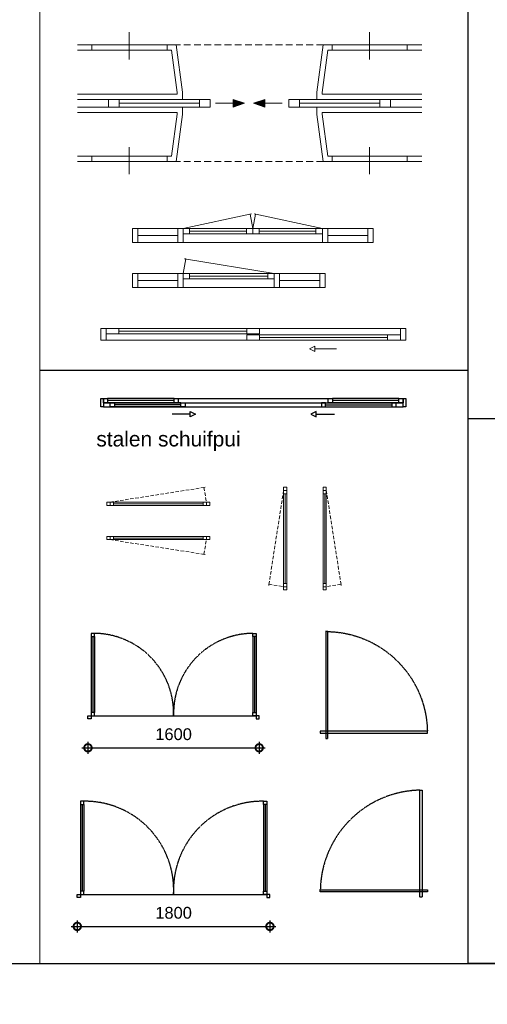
# Model space of a CAD drawing. Header units: millimetres. Extents: x 0 to 10560344, y -63228 to 177747.
# Tile 95 of 125: x 112977 to 117346, y -303 to 8902. Entities that reach past the tile are written whole.
import ezdxf

# ---------------------------------------------------------------- set-up
doc = ezdxf.new("R2010")
doc.units = ezdxf.units.MM
doc.linetypes.add('HIDDEN', pattern=[9.525, 6.35, -3.175])
for name, color, linetype in [('00-aanzicht algemeen', 11, 'Continuous'), ('00-arcering', 11, 'Continuous'), ('00-stippel groot', 11, 'HIDDEN'), ('31-kozijnen', 7, 'Continuous')]:
    doc.layers.add(name, color=color, linetype=linetype)
doc.layers.add('00-hulplijnen', color=2, linetype='Continuous', plot=False)
doc.layers.add('Z00-kader', color=2, linetype='Continuous', plot=False)
for name, color, linetype, lineweight in [('008', 8, 'Continuous', 9), ('013', 220, 'Continuous', 13), ('018', 1, 'Continuous', 18)]:
    doc.layers.add(name, color=color, linetype=linetype, lineweight=lineweight)
doc.styles.add('01_50', font='swiss.ttf', dxfattribs={"height": 110})
doc.styles.add('02_50', font='swiss.ttf', dxfattribs={"height": 140})
doc.dimstyles.new('2_50', dxfattribs={"dimscale": 700, "dimtxt": 100, "dimasz": 0.2, "dimexe": 0.08, "dimexo": 0.08, "dimgap": 0.1, "dimtad": 1, "dimtoh": 1, "dimdec": 0, "dimzin": 0, "dimdsep": 46, "dimtxsty": '01_50', "dimblk": 'DOTSMALL', "dimcen": 0.05, "dimdle": 0.08, "dimclrd": 256, "dimclre": 256, "dimclrt": 256, "dimadec": 0, "dimazin": 0, "dimtfac": 1, "dimtdec": 0, "dimtix": 1, "dimtmove": 2, "dimatfit": 0, "dimldrblk": 'DOTSMALL', "dimfxl": 0.08, "dimfxlon": 1, "dimtolj": 1, "dimtzin": 0, "dimlwe": -1, "dimarcsym": 0})

# ---------------------------------------------------------------- blocks, each defined once
blk = doc.blocks.new('stalen schuifpui')
at = {"layer": '00-aanzicht algemeen'}
for p, q in [((725, 15), (2125, 15)), ((25, -25), (2825, -25)), ((25, -65), (2825, -65))]:
    blk.add_line(p, q, dxfattribs=at)
for points in [[(685, 15), (65, 15)], [(2785, 15), (2165, 15)], [(685, -25), (65, -25)], [(748.7, -25), (128.7, -25)], [(748.7, -65), (128.7, -65)], [(2101.3, -25), (2721.3, -25)], [(2101.3, -65), (2721.3, -65)], [(2785, -25), (2165, -25)], [(2165, -25), (2785, -25)]]:
    blk.add_lwpolyline(points, dxfattribs=at)
at = {"layer": '00-arcering'}
for points in [[(836.7, -131.5), (666.9, -131.5)], [(2013.3, -131.5), (2183.1, -131.5)]]:
    blk.add_lwpolyline(points, dxfattribs=at)
for points in [[(886.7, -131.5), (836.7, -156.5), (836.7, -106.5)], [(1963.3, -131.5), (2013.3, -156.5), (2013.3, -106.5)]]:
    blk.add_lwpolyline(points, close=True, dxfattribs=at)
at = {"layer": '31-kozijnen'}
for points in [[(0, -65), (0, 15), (25, 15), (25, -65)], [(25, -25), (25, 15), (65, 15), (65, -25)], [(685, -25), (685, 15), (725, 15), (725, -25)], [(2125, -25), (2125, 15), (2165, 15), (2165, -25)], [(2785, -25), (2785, 15), (2825, 15), (2825, -25)], [(2825, -65), (2825, 15), (2850, 15), (2850, -65)], [(88.7, -65), (88.7, -25), (128.7, -25), (128.7, -65)], [(748.7, -65), (748.7, -25), (788.7, -25), (788.7, -65)], [(2101.3, -65), (2101.3, -25), (2061.3, -25), (2061.3, -65)], [(2761.3, -65), (2761.3, -25), (2721.3, -25), (2721.3, -65)]]:
    blk.add_lwpolyline(points, close=True, dxfattribs=at)
for points in [[(685, -5), (65, -5)], [(748.7, -45), (128.7, -45)], [(2101.3, -45), (2721.3, -45)], [(2785, -5), (2165, -5)]]:
    blk.add_lwpolyline(points, dxfattribs=at)
blk = doc.blocks.new('taatsdeur')
at = {"layer": '00-stippel groot', "ltscale": 0.5}
blk.add_lwpolyline([(-50, 940), (-50, -60), (-70, -60), (-70, 940), (-49.9, 940)], dxfattribs=at)
blk.add_arc((-50, -10), 950.2, 91.20605, 178.79395, dxfattribs=at)
at = {"layer": '31-kozijnen'}
blk.add_lwpolyline([(-1000, 10), (0, 10), (0, -10), (-1000, -10), (-1000, 10.1)], dxfattribs=at)
blk = doc.blocks.new('_DotSmall')
at = {"color": 0, "linetype": 'ByBlock', "const_width": 0.5}
blk.add_lwpolyline([(-0.0625, 0, 1), (0.0625, 0, 1)], format="xyb", close=True, dxfattribs=at)
blk = doc.blocks.new('*D267')
at = {"layer": '00-hulplijnen', "transparency": 16777216}
for p, q in [((113514.7, 481.5), (113514.7, 369.5)), ((115314.7, 481.5), (115314.7, 369.5))]:
    blk.add_line(p, q, dxfattribs=at)
at = {"layer": '00-hulplijnen', "linetype": 'Continuous', "lineweight": -2, "transparency": 16777216}
blk.add_line((113458.7, 425.5), (115370.7, 425.5), dxfattribs=at)
at = {"layer": 'Defpoints', "color": 0, "linetype": 'Continuous', "transparency": 16777216}
for p in [(113514.7, 695.3), (115314.7, 695.3), (115314.7, 425.5)]:
    blk.add_point(p, dxfattribs=at)
at = {"layer": '00-hulplijnen', "linetype": 'Continuous', "lineweight": -2, "transparency": 16777216, "xscale": 140, "yscale": 140, "zscale": 140, "rotation": 180}
blk.add_blockref('_DotSmall', (113514.7, 425.5), dxfattribs=at)
at = {"layer": '00-hulplijnen', "linetype": 'Continuous', "lineweight": -2, "transparency": 16777216, "xscale": 140, "yscale": 140, "zscale": 140}
blk.add_blockref('_DotSmall', (115314.7, 425.5), dxfattribs=at)
at = {"layer": '00-hulplijnen', "linetype": 'Continuous', "transparency": 16777216, "insert": (114414.7, 552), "char_height": 110, "attachment_point": 5, "style": '01_50'}
blk.add_mtext('\\A1;1800', dxfattribs=at)
blk = doc.blocks.new('*D268')
at = {"layer": '00-hulplijnen', "transparency": 16777216}
for p, q in [((113614.7, 2151.2), (113614.7, 2039.2)), ((115214.7, 2151.2), (115214.7, 2039.2))]:
    blk.add_line(p, q, dxfattribs=at)
at = {"layer": '00-hulplijnen', "linetype": 'Continuous', "lineweight": -2, "transparency": 16777216}
blk.add_line((113558.7, 2095.2), (115270.7, 2095.2), dxfattribs=at)
at = {"layer": 'Defpoints', "color": 0, "linetype": 'Continuous', "transparency": 16777216}
for p in [(113614.7, 2365.1), (115214.7, 2365.1), (115214.7, 2095.2)]:
    blk.add_point(p, dxfattribs=at)
at = {"layer": '00-hulplijnen', "linetype": 'Continuous', "lineweight": -2, "transparency": 16777216, "xscale": 140, "yscale": 140, "zscale": 140, "rotation": 180}
blk.add_blockref('_DotSmall', (113614.7, 2095.2), dxfattribs=at)
at = {"layer": '00-hulplijnen', "linetype": 'Continuous', "lineweight": -2, "transparency": 16777216, "xscale": 140, "yscale": 140, "zscale": 140}
blk.add_blockref('_DotSmall', (115214.7, 2095.2), dxfattribs=at)
at = {"layer": '00-hulplijnen', "linetype": 'Continuous', "transparency": 16777216, "insert": (114414.7, 2221.7), "char_height": 110, "attachment_point": 5, "style": '01_50'}
blk.add_mtext('\\A1;1600', dxfattribs=at)
blk = doc.blocks.new('stalen deur - dubbel 1800')
at = {"layer": '00-aanzicht algemeen'}
for p, q in [((-1770, 870), (-1770, 60)), ((-1740, 870), (-1740, 60)), ((-1740, 870), (-1740, 60)), ((-60, 870), (-60, 60)), ((-60, 870), (-60, 60)), ((-30, 870), (-30, 60))]:
    blk.add_line(p, q, dxfattribs=at)
at = {"layer": '00-stippel groot', "ltscale": 0.5}
blk.add_lwpolyline([(-1770, 30), (-30, 30)], dxfattribs=at)
for centre, start, end in [((-1727.6, 71.4), 357.13343, 90.85643), ((-72.4, 71.4), 89.14357, 182.86657)]:
    blk.add_arc(centre, 828.7, start, end, dxfattribs=at)
at = {"layer": '31-kozijnen'}
for p, q in [((-1755, 870), (-1755, 60)), ((-45, 870), (-45, 60))]:
    blk.add_line(p, q, dxfattribs=at)
for points in [[(-1770, 900), (-1770, 870), (-1740, 870), (-1740, 900)], [(-30, 900), (-30, 870), (-60, 870), (-60, 900)], [(-1770, 30), (-1770, 0), (-1800, 0), (-1800, 30)], [(-1770, 60), (-1770, 30), (-1740, 30), (-1740, 60)], [(-30, 60), (-30, 30), (-60, 30), (-60, 60)], [(-30, 30), (-30, 0), (0, 0), (0, 30)]]:
    blk.add_lwpolyline(points, close=True, dxfattribs=at)
blk = doc.blocks.new('stalen deur - dubbel 1600')
at = {"layer": '00-aanzicht algemeen'}
for p, q in [((-1570, 770), (-1570, 60)), ((-1540, 770), (-1540, 60)), ((-1540, 770), (-1540, 60)), ((-60, 770), (-60, 60)), ((-60, 770), (-60, 60)), ((-30, 770), (-30, 60))]:
    blk.add_line(p, q, dxfattribs=at)
at = {"layer": '00-stippel groot', "ltscale": 0.5}
blk.add_lwpolyline([(-1570, 30), (-30, 30)], dxfattribs=at)
for centre, start, end in [((-1546.6, 53.1), 358.2278, 89.49589), ((-53.4, 53.1), 90.50411, 181.7722)]:
    blk.add_arc(centre, 746.9, start, end, dxfattribs=at)
at = {"layer": '31-kozijnen'}
for p, q in [((-1555, 770), (-1555, 60)), ((-45, 770), (-45, 60))]:
    blk.add_line(p, q, dxfattribs=at)
for points in [[(-1570, 800), (-1570, 770), (-1540, 770), (-1540, 800)], [(-30, 800), (-30, 770), (-60, 770), (-60, 800)], [(-1570, 30), (-1570, 0), (-1600, 0), (-1600, 30)], [(-1570, 60), (-1570, 30), (-1540, 30), (-1540, 60)], [(-30, 60), (-30, 30), (-60, 30), (-60, 60)], [(-30, 30), (-30, 0), (0, 0), (0, 30)]]:
    blk.add_lwpolyline(points, close=True, dxfattribs=at)

msp = doc.modelspace()

# ---------------------------------------------------------------- hatches: boundary and pattern name
at = {"layer": '013'}
for points in [[(115077, 8120.5), (114972, 8085.5), (114972, 8120.5), (114972, 8155.5)], [(115160.7, 8120.5), (115265.7, 8085.5), (115265.7, 8120.5), (115265.7, 8155.5)]]:
    msp.add_hatch(color=256, dxfattribs=at).paths.add_polyline_path(points)

# ---------------------------------------------------------------- linework, layer by layer
at = {"layer": '00-hulplijnen'}
msp.add_lwpolyline([(102467.1, 78.1), (124435.7, 78.1), (124435.7, -5532.8), (102467.1, -5532.8)], close=True, dxfattribs=at)
at = {"layer": '008'}
for p, q in [((115094.6, 6923.8), (114564.6, 6923.8)), ((115214.6, 6923.8), (115744.6, 6923.8)), ((114564.6, 6503.2), (115294.6, 6503.2)), ((113903.8, 5990.3), (115098.8, 5990.3)), ((115218.8, 5930.3), (116413.8, 5930.3)), ((115457.6, 3630.7), (115457.6, 4470.7)), ((115826.5, 3630.7), (115826.5, 4470.7)), ((114691.9, 4376.7), (113851.9, 4376.7)), ((114691.9, 4056), (113851.9, 4056))]:
    msp.add_line(p, q, dxfattribs=at)
for points in [[(114001, 8530.4), (114001, 8784.4)], [(116246.1, 8530.4), (116246.1, 8784.4)], [(113907.5, 8120.5), (114657.5, 8120.5)], [(116342.5, 8120.5), (115592.5, 8120.5)], [(114001, 7710.6), (114001, 7456.5)], [(116246.1, 7710.6), (116246.1, 7456.5)], [(114504.6, 6948.8), (115142.5, 7087.7), (115130.6, 7085.1), (115154.6, 6948.8)], [(115154.6, 6948.8), (115178.7, 7085.1), (115166.8, 7087.7), (115804.6, 6948.8)], [(114454.6, 6883.8), (114079.6, 6883.8)], [(116229.6, 6883.8), (115854.6, 6883.8)], [(115354.6, 6528.2), (114516.8, 6667.2), (114528.8, 6665.2), (114504.6, 6528.2)], [(114454.6, 6463.2), (114079.6, 6463.2)], [(115779.6, 6463.2), (115404.6, 6463.2)], [(116533.8, 6015.3), (113783.8, 6015.3)], [(116533.8, 5905.3), (113783.8, 5905.3)]]:
    msp.add_lwpolyline(points, dxfattribs=at)
at = {"layer": '008', "linetype": 'HIDDEN', "ltscale": 10}
for points in [[(115812.5, 8665.5), (114437.5, 8665.5)], [(115812.5, 7575.5), (114437.5, 7575.5)]]:
    msp.add_lwpolyline(points, dxfattribs=at)
at = {"layer": '008', "linetype": 'HIDDEN', "ltscale": 5}
for points in [[(113821.9, 4391.7), (114709.8, 4530.7), (114697.8, 4528.7), (114721.9, 4391.7)], [(115442.6, 4500.7), (115303.7, 3612.8), (115305.7, 3624.8), (115442.6, 3600.7)], [(115841.5, 4500.7), (115980.4, 3612.8), (115978.4, 3624.8), (115841.5, 3600.7)], [(113821.9, 4041), (114709.8, 3902.1), (114697.8, 3904), (114721.9, 4041)]]:
    msp.add_lwpolyline(points, dxfattribs=at)
at = {"layer": '013'}
for p, q in [((115094.6, 6948.8), (114564.6, 6948.8)), ((115214.6, 6948.8), (115744.6, 6948.8)), ((114504.6, 6818.8), (115804.6, 6818.8)), ((115094.6, 6898.8), (114564.6, 6898.8)), ((115214.6, 6898.8), (115744.6, 6898.8)), ((114564.6, 6528.2), (115294.6, 6528.2)), ((114564.6, 6478.2), (115294.6, 6478.2)), ((114504.6, 6398.2), (115354.6, 6398.2)), ((113903.8, 6015.3), (115098.8, 6015.3)), ((113903.8, 5965.3), (115098.8, 5965.3)), ((115218.8, 5955.3), (116413.8, 5955.3)), ((115218.8, 5905.3), (116413.8, 5905.3)), ((115442.6, 3630.7), (115442.6, 4470.7)), ((115472.6, 3630.7), (115472.6, 4470.7)), ((115472.6, 3630.7), (115472.6, 4470.7)), ((115811.5, 3630.7), (115811.5, 4470.7)), ((115811.5, 3630.7), (115811.5, 4470.7)), ((115841.5, 3630.7), (115841.5, 4470.7)), ((114691.9, 4391.7), (113851.9, 4391.7)), ((114691.9, 4361.7), (113851.9, 4361.7)), ((114691.9, 4071), (113851.9, 4071)), ((114691.9, 4041), (113851.9, 4041))]:
    msp.add_line(p, q, dxfattribs=at)
for points in [[(113166.3, 30296.6), (102467.1, 30296.6), (102467.1, 78.1), (113166.3, 78.1)], [(113166.3, 19027.5), (117167.2, 19027.5), (117167.2, 78.1), (113166.3, 78.1)], [(113907.5, 8085.5), (113807.5, 8085.5), (113807.5, 8155.5), (113907.5, 8155.5)], [(114757.5, 8085.5), (114657.5, 8085.5), (114657.5, 8155.5), (114757.5, 8155.5)], [(115077, 8120.5), (114972, 8085.5), (114972, 8120.5), (114972, 8155.5), (115077, 8120.5)], [(115160.7, 8120.5), (115265.7, 8085.5), (115265.7, 8120.5), (115265.7, 8155.5), (115160.7, 8120.5)], [(115492.5, 8085.5), (115592.5, 8085.5), (115592.5, 8155.5), (115492.5, 8155.5)], [(116342.5, 8085.5), (116442.5, 8085.5), (116442.5, 8155.5), (116342.5, 8155.5)], [(114029.6, 6818.8), (114029.6, 6948.8), (114079.6, 6948.8), (114079.6, 6818.8)], [(114504.6, 6948.8), (114504.6, 6818.8), (114454.6, 6818.8), (114454.6, 6948.8)], [(114564.6, 6948.8), (114504.6, 6948.8), (114504.6, 6898.8), (114564.6, 6898.8)], [(115154.6, 6948.8), (115094.6, 6948.8), (115094.6, 6898.8), (115154.6, 6898.8)], [(115154.6, 6948.8), (115214.6, 6948.8), (115214.6, 6898.8), (115154.6, 6898.8)], [(115744.6, 6948.8), (115804.6, 6948.8), (115804.6, 6898.8), (115744.6, 6898.8)], [(115804.6, 6948.8), (115804.6, 6818.8), (115854.6, 6818.8), (115854.6, 6948.8)], [(116229.6, 6818.8), (116229.6, 6948.8), (116279.6, 6948.8), (116279.6, 6818.8)], [(114029.6, 6398.2), (114029.6, 6528.2), (114079.6, 6528.2), (114079.6, 6398.2)], [(114454.6, 6528.2), (114454.6, 6398.2), (114504.6, 6398.2), (114504.6, 6528.2)], [(114454.6, 6398.2), (114454.6, 6528.2), (114504.6, 6528.2), (114504.6, 6398.2)], [(114504.6, 6528.2), (114564.6, 6528.2), (114564.6, 6478.2), (114504.6, 6478.2)], [(115294.6, 6528.2), (115354.6, 6528.2), (115354.6, 6478.2), (115294.6, 6478.2)], [(115354.6, 6528.2), (115354.6, 6398.2), (115404.6, 6398.2), (115404.6, 6528.2)], [(115354.6, 6398.2), (115354.6, 6528.2), (115404.6, 6528.2), (115404.6, 6398.2)], [(115779.6, 6398.2), (115779.6, 6528.2), (115829.6, 6528.2), (115829.6, 6398.2)], [(113733.8, 5905.3), (113733.8, 6015.3), (113783.8, 6015.3), (113783.8, 5905.3)], [(113783.8, 6015.3), (113903.8, 6015.3), (113903.8, 5965.3), (113783.8, 5965.3)], [(115098.8, 6015.3), (115218.8, 6015.3), (115218.8, 5965.3), (115098.8, 5965.3)], [(116533.8, 5905.3), (116533.8, 6015.3), (116583.8, 6015.3), (116583.8, 5905.3)], [(115098.8, 5955.3), (115218.8, 5955.3), (115218.8, 5905.3), (115098.8, 5905.3)], [(116413.8, 5955.3), (116533.8, 5955.3), (116533.8, 5905.3), (116413.8, 5905.3)], [(115442.6, 4500.7), (115472.6, 4500.7), (115472.6, 4530.7), (115442.6, 4530.7)], [(115841.5, 4500.7), (115811.5, 4500.7), (115811.5, 4530.7), (115841.5, 4530.7)], [(115442.6, 4470.7), (115442.6, 4500.7), (115472.6, 4500.7), (115472.6, 4470.7)], [(115841.5, 4470.7), (115841.5, 4500.7), (115811.5, 4500.7), (115811.5, 4470.7)], [(113821.9, 4391.7), (113821.9, 4361.7), (113791.9, 4361.7), (113791.9, 4391.7)], [(113851.9, 4391.7), (113821.9, 4391.7), (113821.9, 4361.7), (113851.9, 4361.7)], [(114721.9, 4391.7), (114691.9, 4391.7), (114691.9, 4361.7), (114721.9, 4361.7)], [(114751.9, 4391.7), (114751.9, 4361.7), (114721.9, 4361.7), (114721.9, 4391.7)], [(113821.9, 4041), (113821.9, 4071), (113791.9, 4071), (113791.9, 4041)], [(113851.9, 4041), (113821.9, 4041), (113821.9, 4071), (113851.9, 4071)], [(114721.9, 4041), (114691.9, 4041), (114691.9, 4071), (114721.9, 4071)], [(114751.9, 4041), (114751.9, 4071), (114721.9, 4071), (114721.9, 4041)], [(115442.6, 3600.7), (115442.6, 3630.7), (115472.6, 3630.7), (115472.6, 3600.7)], [(115442.6, 3570.7), (115472.6, 3570.7), (115472.6, 3600.7), (115442.6, 3600.7)], [(115841.5, 3600.7), (115841.5, 3630.7), (115811.5, 3630.7), (115811.5, 3600.7)], [(115841.5, 3570.7), (115811.5, 3570.7), (115811.5, 3600.7), (115841.5, 3600.7)]]:
    msp.add_lwpolyline(points, close=True, dxfattribs=at)
for points in [[(113651.8, 8615.5), (113651.8, 8665.5)], [(114353.8, 8615.5), (114353.8, 8665.5)], [(115896.1, 8615.5), (115896.1, 8665.5)], [(116598.2, 8615.5), (116598.2, 8665.5)], [(114657.5, 8155.5), (113907.5, 8155.5)], [(114972, 8120.5), (114807.5, 8120.5), (114807.5, 8120.5)], [(115265.7, 8120.5), (115430.2, 8120.5), (115430.2, 8120.5)], [(115592.5, 8155.5), (116342.5, 8155.5)], [(113907.5, 8085.5), (114657.5, 8085.5)], [(116342.5, 8085.5), (115592.5, 8085.5)], [(113651.8, 7625.5), (113651.8, 7575.5)], [(114353.8, 7625.5), (114353.8, 7575.5)], [(115896.1, 7625.5), (115896.1, 7575.5)], [(116598.2, 7625.5), (116598.2, 7575.5)], [(114454.6, 6948.8), (114079.6, 6948.8)], [(116229.6, 6948.8), (115854.6, 6948.8)], [(114454.6, 6818.8), (114079.6, 6818.8)], [(116229.6, 6818.8), (115854.6, 6818.8)], [(114454.6, 6528.2), (114079.6, 6528.2)], [(115779.6, 6528.2), (115404.6, 6528.2)], [(114454.6, 6398.2), (114079.6, 6398.2)], [(115779.6, 6398.2), (115404.6, 6398.2)], [(115935.3, 5826.3), (115735.3, 5826.3), (115735.3, 5851.3), (115685.3, 5826.3), (115735.3, 5801.3), (115735.3, 5826.3)]]:
    msp.add_lwpolyline(points, dxfattribs=at)
at = {"layer": '018'}
for points in [[(113517.5, 8665.5), (114437.5, 8665.5)], [(113517.5, 8155.5), (114497.5, 8155.5), (114497.5, 8225.5), (114437.5, 8665.5)], [(116732.5, 8155.5), (115752.5, 8155.5), (115752.5, 8225.5), (115812.5, 8665.5)], [(116732.5, 8665.5), (115812.5, 8665.5)], [(113517.5, 8615.5), (114393.8, 8615.5)], [(113517.5, 8205.5), (114447.5, 8205.5), (114447.5, 8222.1), (114393.8, 8615.5)], [(116732.5, 8205.5), (115802.5, 8205.5), (115802.5, 8222.1), (115856.1, 8615.5)], [(116732.5, 8615.5), (115856.1, 8615.5)], [(113517.5, 8085.5), (114497.5, 8085.5), (114497.5, 8015.5), (114437.5, 7575.5)], [(113517.5, 8035.5), (114447.5, 8035.5), (114447.5, 8018.9), (114393.8, 7625.5)], [(116732.5, 8085.5), (115752.5, 8085.5), (115752.5, 8015.5), (115812.5, 7575.5)], [(116732.5, 8035.5), (115802.5, 8035.5), (115802.5, 8018.9), (115856.1, 7625.5)], [(113517.5, 7625.5), (114393.8, 7625.5)], [(113517.5, 7575.5), (114437.5, 7575.5)], [(116732.5, 7575.5), (115812.5, 7575.5)], [(116732.5, 7625.5), (115856.1, 7625.5)]]:
    msp.add_lwpolyline(points, dxfattribs=at)
at = {"layer": 'Z00-kader', "linetype": 'Continuous'}
msp.add_lwpolyline([(117167.2, 19027.5), (121168, 19027.5), (121168, 78.1), (117167.2, 78.1)], close=True, dxfattribs=at)
for points in [[(117167.2, 5623.1), (113166.3, 5623.1)], [(121168, 5169.8), (117167.2, 5169.8)]]:
    msp.add_lwpolyline(points, dxfattribs=at)

# ---------------------------------------------------------------- block references
at = {"layer": '00-aanzicht algemeen', "linetype": 'Continuous'}
for name, p in [('stalen schuifpui', (113733.8, 5346.3)), ('stalen deur - dubbel 1600', (115214.7, 2365.1)), ('taatsdeur', (116785.6, 759)), ('stalen deur - dubbel 1800', (115314.7, 695.3))]:
    msp.add_blockref(name, p, dxfattribs=at)
at = {"layer": '00-aanzicht algemeen', "linetype": 'Continuous', "xscale": -1}
msp.add_blockref('taatsdeur', (115785.6, 2241.7), dxfattribs=at)

# ---------------------------------------------------------------- texts
at = {"layer": '00-hulplijnen', "insert": (113692.8, 5052.2), "char_height": 140, "width": 3706.629, "attachment_point": 1, "style": '02_50'}
msp.add_mtext('stalen schuifpui', dxfattribs=at)

# ---------------------------------------------------------------- dimensions: what is measured, and where the dimension line sits
at = {"layer": '00-hulplijnen', "linetype": 'Continuous'}
for base, p1, p2, picture, middle in [((115214.7, 2095.2), (113614.7, 2365.1), (115214.7, 2365.1), '*D268', (114414.7, 2221.7)), ((115314.7, 425.5), (113514.7, 695.3), (115314.7, 695.3), '*D267', (114414.7, 552))]:
    dim = msp.add_linear_dim(base=base, p1=p1, p2=p2, dimstyle='2_50', dxfattribs=at)
    dim.commit()
    dim.dimension.update_dxf_attribs({"geometry": picture, "text_midpoint": middle})

doc.saveas('drawing.dxf')
